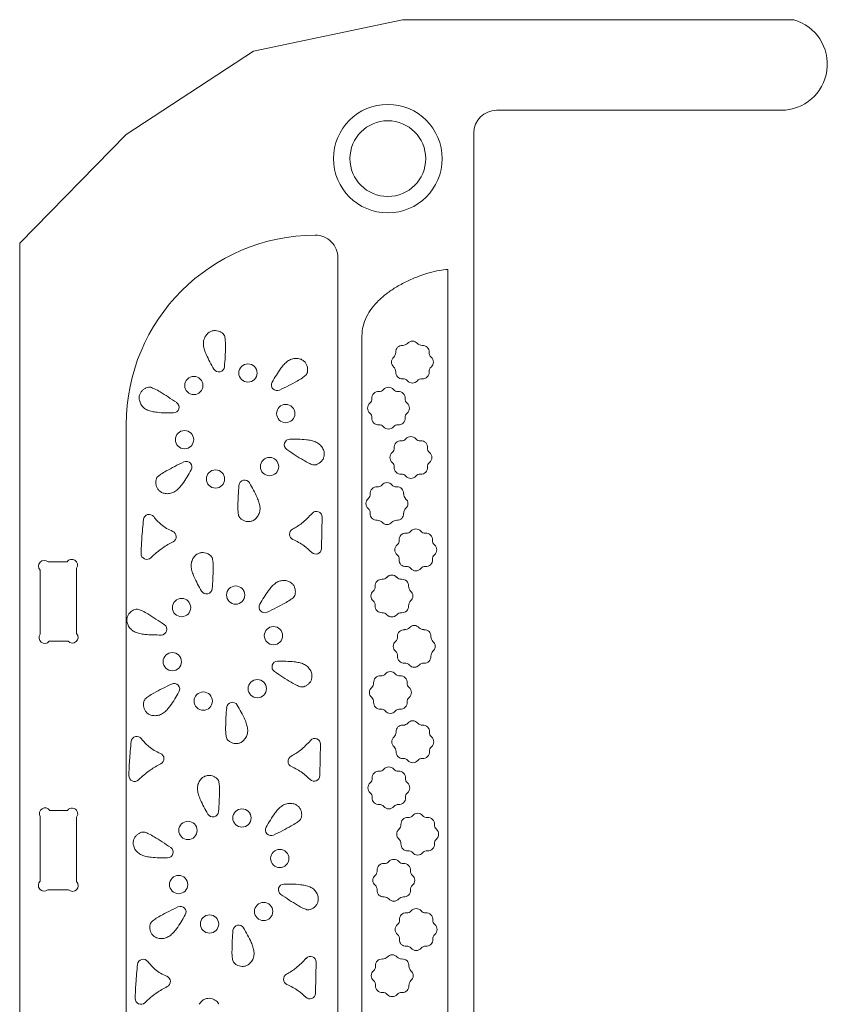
# Model space of a CAD drawing. Header units: millimetres. Extents: x -1373 to 2114, y -1259 to 1510.
# Tile 5 of 12: x -1004 to -648, y 973 to 1408. Entities that reach past the tile are written whole.
import ezdxf

# ---------------------------------------------------------------- set-up
doc = ezdxf.new("R2010")
doc.units = ezdxf.units.MM

msp = doc.modelspace()

# ---------------------------------------------------------------- linework, layer by layer
at = {"color": 7, "linetype": 'Continuous', "lineweight": 15}
for p, q in [((-835.64, 1407.58), (-901.33, 1393.65)), ((-663.11, 1407.58), (-835.64, 1407.58)), ((-901.33, 1393.65), (-957.51, 1356.88)), ((-794.18, 1367.58), (-668.69, 1367.58)), ((-957.51, 1356.88), (-1004.48, 1308.89)), ((-804.18, 826.09), (-804.18, 1357.58)), ((-1004.48, 1308.89), (-1004.48, 778.48)), ((-864.11, 835.08), (-864.11, 1302.49)), ((-815.65, 836.53), (-815.65, 1297.36)), ((-853.57, 1267.88), (-853.57, 841.99)), ((-957.51, 1228.83), (-957.51, 835.08)), ((-983.61, 1168.24), (-991.92, 1168.24)), ((-979.4, 1136.62), (-979.4, 1165.47)), ((-995.4, 1136.37), (-995.4, 1164.59)), ((-983.13, 1133.24), (-991.45, 1133.24)), ((-983.45, 1058.56), (-991.17, 1058.56)), ((-995.4, 1027.37), (-995.4, 1055.82)), ((-979.4, 1027.11), (-979.4, 1055.56)), ((-982.97, 1023.56), (-992.11, 1023.56))]:
    msp.add_line(p, q, dxfattribs=at)
at = {"color": 7, "linetype": 'Continuous', "lineweight": 15, "flags": 128}
for points in [[(-871.42, 1174.14), (-871.25, 1181.89), (-871.12, 1187.99)], [(-872.09, 1073.92), (-871.93, 1081.67), (-871.8, 1087.76)], [(-874.04, 977.75), (-873.88, 985.51), (-873.75, 991.6)]]:
    msp.add_lwpolyline(points, dxfattribs=at)
at = {"color": 7, "linetype": 'Continuous', "lineweight": 15}
for centre, radius in [((-842.12, 1346.24), 23.95), ((-842.12, 1346.24), 16.71), ((-903.83, 1251.62), 4.03), ((-927.67, 1246.11), 4.03), ((-887.14, 1233.73), 4.03), ((-931.78, 1222.22), 4.03), ((-894.29, 1210.33), 4.03), ((-918.12, 1204.82), 4.03), ((-909.25, 1153.6), 4.03), ((-933.09, 1148.09), 4.03), ((-892.56, 1135.71), 4.03), ((-937.19, 1124.2), 4.03), ((-899.7, 1112.31), 4.03), ((-923.54, 1106.8), 4.03), ((-906.46, 1055.23), 4.03), ((-930.29, 1049.72), 4.03), ((-889.77, 1037.34), 4.03), ((-934.4, 1025.83), 4.03), ((-896.91, 1013.94), 4.03), ((-920.75, 1008.43), 4.03)]:
    msp.add_circle(centre, radius, dxfattribs=at)
for centre, radius, start, end in [((-668.69, 1387.97), 20.39, 270, 74.1072), ((-794.18, 1357.58), 10, 90, 180), ((-873.85, 1228.83), 83.66, 90.2048, 180), ((-874.11, 1302.49), 10, 0, 90.2048), ((-831.28, 1262.84), 2.86, 40.3852, 139.6148), ((-841.15, 1260.54), 2.5, 310.3852, 4.6148), ((-835.8, 1260.97), 2.86, 85.3852, 184.6148), ((-835.37, 1266.32), 2.5, 265.3852, 319.6148), ((-827.2, 1266.32), 2.5, 220.3852, 274.6148), ((-826.77, 1260.97), 2.86, 355.3852, 94.6148), ((-821.42, 1260.54), 2.5, 175.3852, 229.6148), ((-837.67, 1256.45), 2.86, 130.3852, 229.6148), ((-824.9, 1256.45), 2.86, 310.3852, 49.6148), ((-916.66, 1254.61), 2.5, 210.4707, 355.309), ((-841.15, 1252.37), 2.5, 355.3852, 49.6148), ((-835.8, 1251.94), 2.86, 175.3852, 274.6148), ((-826.77, 1251.94), 2.86, 265.3852, 4.6148), ((-821.42, 1252.37), 2.5, 130.3852, 184.6148), ((-890.96, 1246.34), 2.5, 150.4707, 295.309), ((-835.37, 1246.59), 2.5, 40.3852, 94.6148), ((-831.28, 1250.07), 2.86, 220.3852, 319.6148), ((-827.2, 1246.59), 2.5, 85.3852, 139.6148), ((-846.34, 1240.61), 2.86, 85.3852, 184.6148), ((-845.91, 1245.96), 2.5, 265.3852, 319.6148), ((-841.82, 1242.48), 2.86, 40.3852, 139.6148), ((-837.74, 1245.96), 2.5, 220.3852, 274.6148), ((-837.31, 1240.61), 2.86, 355.3852, 94.6148), ((-851.69, 1240.18), 2.5, 310.3852, 4.6148), ((-831.96, 1240.18), 2.5, 175.3852, 229.6148), ((-936.68, 1236.49), 2.5, 270.4707, 55.309), ((-848.21, 1236.09), 2.86, 130.3852, 229.6148), ((-835.44, 1236.09), 2.86, 310.3852, 49.6148), ((-851.69, 1232.01), 2.5, 355.3852, 49.6148), ((-846.34, 1231.58), 2.86, 175.3852, 274.6148), ((-837.31, 1231.58), 2.86, 265.3852, 4.6148), ((-831.96, 1232.01), 2.5, 130.3852, 184.6148), ((-845.91, 1226.23), 2.5, 40.3852, 94.6148), ((-841.82, 1229.71), 2.86, 220.3852, 319.6148), ((-837.74, 1226.23), 2.5, 85.3852, 139.6148), ((-885.28, 1219.94), 2.5, 90.4707, 235.309), ((-836.48, 1218.86), 2.86, 85.3852, 184.6148), ((-836.05, 1224.21), 2.5, 265.3852, 319.6148), ((-831.96, 1220.73), 2.86, 40.3852, 139.6148), ((-827.88, 1224.21), 2.5, 220.3852, 274.6148), ((-827.44, 1218.86), 2.86, 355.3852, 94.6148), ((-841.82, 1218.43), 2.5, 310.3852, 4.6148), ((-822.1, 1218.43), 2.5, 175.3852, 229.6148), ((-930.99, 1210.1), 2.5, 330.4707, 115.309), ((-838.35, 1214.34), 2.86, 130.3852, 229.6148), ((-825.57, 1214.34), 2.86, 310.3852, 49.6148), ((-841.82, 1210.26), 2.5, 355.3852, 49.6148), ((-836.48, 1209.83), 2.86, 175.3852, 274.6148), ((-827.44, 1209.83), 2.86, 265.3852, 4.6148), ((-822.1, 1210.26), 2.5, 130.3852, 184.6148), ((-905.29, 1201.82), 2.5, 30.4707, 175.309), ((-836.05, 1204.48), 2.5, 40.3852, 94.6148), ((-831.96, 1207.96), 2.86, 220.3852, 319.6148), ((-827.88, 1204.48), 2.5, 85.3852, 139.6148), ((-847.02, 1198.5), 2.86, 85.3852, 184.6148), ((-846.59, 1203.85), 2.5, 265.3852, 319.6148), ((-842.5, 1200.37), 2.86, 40.3852, 139.6148), ((-838.42, 1203.85), 2.5, 220.3852, 274.6148), ((-837.99, 1198.5), 2.86, 355.3852, 94.6148), ((-848.89, 1193.98), 2.86, 130.3852, 229.6148), ((-852.37, 1198.07), 2.5, 310.3852, 4.6148), ((-832.64, 1198.07), 2.5, 175.3852, 229.6148), ((-836.11, 1193.98), 2.86, 310.3852, 49.6148), ((-852.37, 1189.9), 2.5, 355.3852, 49.6148), ((-832.64, 1189.9), 2.5, 130.3852, 184.6148), ((-947.4, 1186.73), 2.5, 36.6054, 173.6869), ((-873.62, 1188.04), 2.5, 358.7663, 139.8103), ((-847.02, 1189.47), 2.86, 175.3852, 274.6148), ((-846.59, 1184.12), 2.5, 40.3852, 94.6148), ((-838.42, 1184.12), 2.5, 85.3852, 139.6148), ((-837.99, 1189.47), 2.86, 265.3852, 4.6148), ((-882.98, 1180.44), 2.5, 118.6147, 246.4032), ((-842.5, 1187.6), 2.86, 220.3852, 319.6148), ((-829.78, 1179.94), 2.86, 40.3852, 139.6148), ((-937.92, 1179.4), 2.5, 296.8468, 68.148), ((-839.64, 1177.64), 2.5, 310.3852, 4.6148), ((-834.3, 1178.07), 2.86, 85.3852, 184.6148), ((-833.87, 1183.42), 2.5, 265.3852, 319.6148), ((-825.69, 1183.42), 2.5, 220.3852, 274.6148), ((-825.26, 1178.07), 2.86, 355.3852, 94.6148), ((-819.92, 1177.64), 2.5, 175.3852, 229.6148), ((-873.92, 1174.19), 2.5, 224.4353, 358.7663), ((-836.17, 1173.56), 2.86, 130.3852, 229.6148), ((-823.39, 1173.56), 2.86, 310.3852, 49.6148), ((-981.5, 1166.86), 2.52, 326.6735, 146.6735), ((-948.44, 1171.86), 2.5, 178.2744, 314.2566), ((-839.64, 1169.47), 2.5, 355.3852, 49.6148), ((-834.3, 1169.04), 2.86, 175.3852, 274.6148), ((-825.26, 1169.04), 2.86, 265.3852, 4.6148), ((-819.92, 1169.47), 2.5, 130.3852, 184.6148), ((-993.66, 1166.42), 2.52, 46.4042, 226.4042), ((-833.87, 1163.69), 2.5, 40.3852, 94.6148), ((-829.78, 1167.17), 2.86, 220.3852, 319.6148), ((-825.69, 1163.69), 2.5, 85.3852, 139.6148), ((-844.84, 1157.71), 2.86, 85.3852, 184.6148), ((-844.41, 1163.06), 2.5, 265.3852, 319.6148), ((-840.32, 1159.58), 2.86, 40.3852, 139.6148), ((-836.24, 1163.06), 2.5, 220.3852, 274.6148), ((-835.8, 1157.71), 2.86, 355.3852, 94.6148), ((-922.08, 1156.6), 2.5, 210.4707, 355.309), ((-850.18, 1157.28), 2.5, 310.3852, 4.6148), ((-830.46, 1157.28), 2.5, 175.3852, 229.6148), ((-846.71, 1153.2), 2.86, 130.3852, 229.6148), ((-833.93, 1153.2), 2.86, 310.3852, 49.6148), ((-896.38, 1148.32), 2.5, 150.4707, 295.309), ((-850.18, 1149.11), 2.5, 355.3852, 49.6148), ((-844.84, 1148.68), 2.86, 175.3852, 274.6148), ((-835.8, 1148.68), 2.86, 265.3852, 4.6148), ((-830.46, 1149.11), 2.5, 130.3852, 184.6148), ((-844.41, 1143.33), 2.5, 40.3852, 94.6148), ((-840.32, 1146.81), 2.86, 220.3852, 319.6148), ((-836.24, 1143.33), 2.5, 85.3852, 139.6148), ((-942.1, 1138.48), 2.5, 270.4707, 55.309), ((-834.54, 1140.83), 2.5, 265.3852, 319.6148), ((-830.46, 1137.35), 2.86, 40.3852, 139.6148), ((-826.37, 1140.83), 2.5, 220.3852, 274.6148), ((-993.42, 1134.8), 2.52, 141.6597, 321.6597), ((-981.27, 1134.93), 2.52, 222.1339, 42.1339), ((-840.32, 1135.05), 2.5, 310.3852, 4.6148), ((-834.98, 1135.48), 2.86, 85.3852, 184.6148), ((-825.94, 1135.48), 2.86, 355.3852, 94.6148), ((-820.59, 1135.05), 2.5, 175.3852, 229.6148), ((-836.85, 1130.97), 2.86, 130.3852, 229.6148), ((-824.07, 1130.97), 2.86, 310.3852, 49.6148), ((-840.32, 1126.88), 2.5, 355.3852, 49.6148), ((-834.98, 1126.45), 2.86, 175.3852, 274.6148), ((-825.94, 1126.45), 2.86, 265.3852, 4.6148), ((-820.59, 1126.88), 2.5, 130.3852, 184.6148), ((-890.7, 1121.93), 2.5, 90.4707, 235.309), ((-834.54, 1121.1), 2.5, 40.3852, 94.6148), ((-830.46, 1124.58), 2.86, 220.3852, 319.6148), ((-826.37, 1121.1), 2.5, 85.3852, 139.6148), ((-845.52, 1115.12), 2.86, 85.3852, 184.6148), ((-845.08, 1120.47), 2.5, 265.3852, 319.6148), ((-841, 1117), 2.86, 40.3852, 139.6148), ((-836.91, 1120.47), 2.5, 220.3852, 274.6148), ((-836.48, 1115.12), 2.86, 355.3852, 94.6148), ((-936.41, 1112.08), 2.5, 330.4707, 115.309), ((-847.39, 1110.61), 2.86, 130.3852, 229.6148), ((-850.86, 1114.69), 2.5, 310.3852, 4.6148), ((-831.14, 1114.69), 2.5, 175.3852, 229.6148), ((-834.61, 1110.61), 2.86, 310.3852, 49.6148), ((-850.86, 1106.52), 2.5, 355.3852, 49.6148), ((-831.14, 1106.52), 2.5, 130.3852, 184.6148), ((-910.71, 1103.81), 2.5, 30.4707, 175.309), ((-845.52, 1106.09), 2.86, 175.3852, 274.6148), ((-836.48, 1106.09), 2.86, 265.3852, 4.6148), ((-845.08, 1100.74), 2.5, 40.3852, 94.6148), ((-841, 1104.22), 2.86, 220.3852, 319.6148), ((-836.91, 1100.74), 2.5, 85.3852, 139.6148), ((-835.65, 1093.37), 2.86, 85.3852, 184.6148), ((-835.22, 1098.72), 2.5, 265.3852, 319.6148), ((-831.14, 1095.24), 2.86, 40.3852, 139.6148), ((-827.05, 1098.72), 2.5, 220.3852, 274.6148), ((-826.62, 1093.37), 2.86, 355.3852, 94.6148), ((-952.82, 1088.71), 2.5, 36.6054, 173.6869), ((-837.52, 1088.86), 2.86, 130.3852, 229.6148), ((-841, 1092.94), 2.5, 310.3852, 4.6148), ((-821.27, 1092.94), 2.5, 175.3852, 229.6148), ((-824.75, 1088.86), 2.86, 310.3852, 49.6148), ((-874.29, 1087.82), 2.5, 358.7663, 139.8103), ((-841, 1084.77), 2.5, 355.3852, 49.6148), ((-821.27, 1084.77), 2.5, 130.3852, 184.6148), ((-943.34, 1081.39), 2.5, 296.8468, 68.148), ((-883.65, 1080.21), 2.5, 118.6147, 246.4032), ((-835.65, 1084.34), 2.86, 175.3852, 274.6148), ((-826.62, 1084.34), 2.86, 265.3852, 4.6148), ((-835.22, 1078.99), 2.5, 40.3852, 94.6148), ((-831.14, 1082.47), 2.86, 220.3852, 319.6148), ((-827.05, 1078.99), 2.5, 85.3852, 139.6148), ((-953.86, 1073.85), 2.5, 178.2744, 314.2566), ((-874.59, 1073.97), 2.5, 224.4353, 358.7663), ((-846.19, 1073.01), 2.86, 85.3852, 184.6148), ((-845.76, 1078.36), 2.5, 265.3852, 319.6148), ((-841.68, 1074.88), 2.86, 40.3852, 139.6148), ((-837.59, 1078.36), 2.5, 220.3852, 274.6148), ((-837.16, 1073.01), 2.86, 355.3852, 94.6148), ((-848.06, 1068.5), 2.86, 130.3852, 229.6148), ((-851.54, 1072.58), 2.5, 310.3852, 4.6148), ((-831.81, 1072.58), 2.5, 175.3852, 229.6148), ((-835.29, 1068.5), 2.86, 310.3852, 49.6148), ((-851.54, 1064.41), 2.5, 355.3852, 49.6148), ((-831.81, 1064.41), 2.5, 130.3852, 184.6148), ((-846.19, 1063.98), 2.86, 175.3852, 274.6148), ((-845.76, 1058.63), 2.5, 40.3852, 94.6148), ((-837.59, 1058.63), 2.5, 85.3852, 139.6148), ((-837.16, 1063.98), 2.86, 265.3852, 4.6148), ((-993.28, 1057.19), 2.52, 32.8472, 212.8472), ((-981.42, 1057.06), 2.52, 323.5549, 143.5549), ((-919.29, 1058.22), 2.5, 210.4707, 355.309), ((-841.68, 1062.11), 2.86, 220.3852, 319.6148), ((-833.04, 1057.93), 2.5, 265.3852, 319.6148), ((-828.95, 1054.46), 2.86, 40.3852, 139.6148), ((-824.87, 1057.93), 2.5, 220.3852, 274.6148), ((-838.82, 1052.15), 2.5, 310.3852, 4.6148), ((-833.47, 1052.59), 2.86, 85.3852, 184.6148), ((-824.44, 1052.59), 2.86, 355.3852, 94.6148), ((-819.09, 1052.15), 2.5, 175.3852, 229.6148), ((-893.59, 1049.95), 2.5, 150.4707, 295.309), ((-835.34, 1048.07), 2.86, 130.3852, 229.6148), ((-822.57, 1048.07), 2.86, 310.3852, 49.6148), ((-838.82, 1043.98), 2.5, 355.3852, 49.6148), ((-833.47, 1043.55), 2.86, 175.3852, 274.6148), ((-824.44, 1043.55), 2.86, 265.3852, 4.6148), ((-819.09, 1043.98), 2.5, 130.3852, 184.6148), ((-939.3, 1040.1), 2.5, 270.4707, 55.309), ((-833.04, 1038.21), 2.5, 40.3852, 94.6148), ((-828.95, 1041.68), 2.86, 220.3852, 319.6148), ((-824.87, 1038.21), 2.5, 85.3852, 139.6148), ((-844.01, 1032.23), 2.86, 85.3852, 184.6148), ((-843.58, 1037.57), 2.5, 265.3852, 319.6148), ((-839.5, 1034.1), 2.86, 40.3852, 139.6148), ((-835.41, 1037.57), 2.5, 220.3852, 274.6148), ((-834.98, 1032.23), 2.86, 355.3852, 94.6148), ((-849.36, 1031.8), 2.5, 310.3852, 4.6148), ((-829.63, 1031.8), 2.5, 175.3852, 229.6148), ((-993.75, 1025.46), 2.52, 130.7797, 310.7797), ((-981.18, 1025.33), 2.52, 224.8904, 44.8904), ((-887.9, 1023.56), 2.5, 90.4707, 235.309), ((-845.88, 1027.71), 2.86, 130.3852, 229.6148), ((-833.11, 1027.71), 2.86, 310.3852, 49.6148), ((-849.36, 1023.62), 2.5, 355.3852, 49.6148), ((-844.01, 1023.19), 2.86, 175.3852, 274.6148), ((-834.98, 1023.19), 2.86, 265.3852, 4.6148), ((-829.63, 1023.62), 2.5, 130.3852, 184.6148), ((-843.58, 1017.85), 2.5, 40.3852, 94.6148), ((-839.5, 1021.32), 2.86, 220.3852, 319.6148), ((-835.41, 1017.85), 2.5, 85.3852, 139.6148), ((-933.62, 1013.71), 2.5, 330.4707, 115.309), ((-834.15, 1010.48), 2.86, 85.3852, 184.6148), ((-833.72, 1015.82), 2.5, 265.3852, 319.6148), ((-829.63, 1012.35), 2.86, 40.3852, 139.6148), ((-825.55, 1015.82), 2.5, 220.3852, 274.6148), ((-825.12, 1010.48), 2.86, 355.3852, 94.6148), ((-839.5, 1010.04), 2.5, 310.3852, 4.6148), ((-819.77, 1010.04), 2.5, 175.3852, 229.6148), ((-907.92, 1005.44), 2.5, 30.4707, 175.309), ((-836.02, 1005.96), 2.86, 130.3852, 229.6148), ((-823.24, 1005.96), 2.86, 310.3852, 49.6148), ((-839.5, 1001.87), 2.5, 355.3852, 49.6148), ((-834.15, 1001.44), 2.86, 175.3852, 274.6148), ((-825.12, 1001.44), 2.86, 265.3852, 4.6148), ((-819.77, 1001.87), 2.5, 130.3852, 184.6148), ((-833.72, 996.1), 2.5, 40.3852, 94.6148), ((-829.63, 999.57), 2.86, 220.3852, 319.6148), ((-825.55, 996.1), 2.5, 85.3852, 139.6148), ((-950.03, 990.34), 2.5, 36.6054, 173.6869), ((-876.25, 991.65), 2.5, 358.7663, 139.8103), ((-844.69, 990.12), 2.86, 85.3852, 184.6148), ((-844.26, 995.46), 2.5, 265.3852, 319.6148), ((-840.17, 991.99), 2.86, 40.3852, 139.6148), ((-836.09, 995.46), 2.5, 220.3852, 274.6148), ((-835.66, 990.12), 2.86, 355.3852, 94.6148), ((-846.56, 985.6), 2.86, 130.3852, 229.6148), ((-850.04, 989.68), 2.5, 310.3852, 4.6148), ((-830.31, 989.68), 2.5, 175.3852, 229.6148), ((-833.79, 985.6), 2.86, 310.3852, 49.6148), ((-940.54, 983.01), 2.5, 296.8468, 68.148), ((-885.6, 984.05), 2.5, 118.6147, 246.4032), ((-850.04, 981.51), 2.5, 355.3852, 49.6148), ((-830.31, 981.51), 2.5, 130.3852, 184.6148), ((-844.69, 981.08), 2.86, 175.3852, 274.6148), ((-844.26, 975.74), 2.5, 40.3852, 94.6148), ((-836.09, 975.74), 2.5, 85.3852, 139.6148), ((-835.66, 981.08), 2.86, 265.3852, 4.6148), ((-951.07, 975.47), 2.5, 178.2744, 314.2566), ((-876.54, 977.81), 2.5, 224.4353, 358.7663), ((-840.17, 979.21), 2.86, 220.3852, 319.6148)]:
    msp.add_arc(centre, radius, start, end, dxfattribs=at)
for points, knots in [([(-815.65, 1297.36), (-816.91, 1297.23), (-819.68, 1296.96), (-824.05, 1295.86), (-828.87, 1294.27), (-833.87, 1292.11), (-838.54, 1289.56), (-842.7, 1286.72), (-846.24, 1283.69), (-849.28, 1280.29), (-851.64, 1276.51), (-853.26, 1272.33), (-853.46, 1269.37), (-853.57, 1267.88)], [0, 0, 0, 0, 0.072889, 0.160877, 0.259945, 0.36609, 0.475553, 0.566929, 0.656828, 0.744367, 0.829586, 0.913818, 1, 1, 1, 1]), ([(-914.03, 1267.73), (-914.15, 1268.01), (-914.42, 1268.62), (-915.24, 1269.35), (-916.27, 1269.96), (-917.5, 1270.35), (-918.87, 1270.42), (-920.27, 1270.06), (-921.64, 1269.17), (-922.29, 1268.23), (-922.64, 1267.73)], [0, 0, 0, 0, 0.085666, 0.187463, 0.301644, 0.423357, 0.549587, 0.681683, 0.827295, 1, 1, 1, 1]), ([(-922.64, 1267.73), (-922.92, 1267.11), (-923.49, 1265.9), (-923.49, 1263.83), (-923.02, 1261.78), (-922.04, 1259.31), (-920.62, 1256.49), (-919.42, 1254.39), (-918.82, 1253.34)], [0, 0, 0, 0, 0.129133, 0.256033, 0.390072, 0.532942, 0.76759, 1, 1, 1, 1]), ([(-914.17, 1254.41), (-914.06, 1255.91), (-913.84, 1258.81), (-913.73, 1262.63), (-913.71, 1265.59), (-913.94, 1267.11), (-914.03, 1267.73)], [0, 0, 0, 0, 0.3378326, 0.6550622, 0.8592891, 1, 1, 1, 1]), ([(-882.59, 1258.07), (-883.26, 1258.01), (-884.6, 1257.89), (-886.39, 1256.85), (-887.93, 1255.43), (-889.58, 1253.35), (-891.32, 1250.7), (-892.53, 1248.61), (-893.14, 1247.57)], [0, 0, 0, 0, 0.129136, 0.256032, 0.390069, 0.532938, 0.76759, 1, 1, 1, 1]), ([(-878.29, 1250.61), (-878.1, 1250.86), (-877.7, 1251.4), (-877.48, 1252.47), (-877.47, 1253.67), (-877.76, 1254.93), (-878.37, 1256.15), (-879.39, 1257.19), (-880.84, 1257.93), (-881.98, 1258.02), (-882.59, 1258.07)], [0, 0, 0, 0, 0.085667, 0.187462, 0.301649, 0.423355, 0.54959, 0.681686, 0.827291, 1, 1, 1, 1]), ([(-889.89, 1244.08), (-888.54, 1244.73), (-885.91, 1245.99), (-882.55, 1247.8), (-879.98, 1249.27), (-878.78, 1250.22), (-878.29, 1250.61)], [0, 0, 0, 0, 0.337838, 0.65506, 0.859296, 1, 1, 1, 1]), ([(-946.72, 1245.33), (-947.03, 1245.36), (-947.69, 1245.44), (-948.73, 1245.1), (-949.77, 1244.51), (-950.73, 1243.63), (-951.47, 1242.49), (-951.86, 1241.09), (-951.78, 1239.46), (-951.29, 1238.43), (-951.03, 1237.87)], [0, 0, 0, 0, 0.085669, 0.187465, 0.301647, 0.423358, 0.549587, 0.681688, 0.827293, 1, 1, 1, 1]), ([(-935.25, 1238.55), (-936.5, 1239.39), (-938.91, 1241.04), (-942.16, 1243.04), (-944.71, 1244.54), (-946.14, 1245.1), (-946.72, 1245.33)], [0, 0, 0, 0, 0.337837, 0.655065, 0.859298, 1, 1, 1, 1]), ([(-951.03, 1237.87), (-950.64, 1237.32), (-949.87, 1236.22), (-948.07, 1235.19), (-946.07, 1234.57), (-943.44, 1234.18), (-940.28, 1234), (-937.86, 1233.99), (-936.66, 1233.99)], [0, 0, 0, 0, 0.129136, 0.256033, 0.390071, 0.532943, 0.767589, 1, 1, 1, 1]), ([(-870.93, 1218.56), (-871.32, 1219.11), (-872.09, 1220.21), (-873.88, 1221.24), (-875.89, 1221.87), (-878.52, 1222.25), (-881.67, 1222.43), (-884.09, 1222.44), (-885.3, 1222.44)], [0, 0, 0, 0, 0.129134, 0.256026, 0.390071, 0.532943, 0.767589, 1, 1, 1, 1]), ([(-886.7, 1217.89), (-885.46, 1217.04), (-883.05, 1215.39), (-879.8, 1213.39), (-877.25, 1211.89), (-875.82, 1211.33), (-875.23, 1211.1)], [0, 0, 0, 0, 0.337834, 0.655063, 0.859294, 1, 1, 1, 1]), ([(-875.23, 1211.1), (-874.93, 1211.07), (-874.26, 1210.99), (-873.22, 1211.34), (-872.18, 1211.92), (-871.23, 1212.8), (-870.49, 1213.95), (-870.09, 1215.34), (-870.18, 1216.98), (-870.67, 1218), (-870.93, 1218.56)], [0, 0, 0, 0, 0.085663, 0.18746, 0.301642, 0.42335, 0.549585, 0.681687, 0.827292, 1, 1, 1, 1]), ([(-932.06, 1212.36), (-933.42, 1211.7), (-936.05, 1210.44), (-939.41, 1208.63), (-941.98, 1207.17), (-943.18, 1206.21), (-943.67, 1205.82)], [0, 0, 0, 0, 0.337836, 0.655066, 0.859297, 1, 1, 1, 1]), ([(-939.36, 1198.36), (-938.69, 1198.42), (-937.35, 1198.54), (-935.56, 1199.58), (-934.02, 1201), (-932.37, 1203.08), (-930.64, 1205.73), (-929.42, 1207.82), (-928.82, 1208.86)], [0, 0, 0, 0, 0.129134, 0.256027, 0.390074, 0.532943, 0.76759, 1, 1, 1, 1]), ([(-943.67, 1205.82), (-943.85, 1205.57), (-944.25, 1205.03), (-944.47, 1203.96), (-944.48, 1202.76), (-944.2, 1201.5), (-943.58, 1200.28), (-942.57, 1199.24), (-941.11, 1198.5), (-939.98, 1198.41), (-939.36, 1198.36)], [0, 0, 0, 0, 0.085676, 0.187471, 0.301646, 0.423353, 0.549584, 0.68168, 0.827285, 1, 1, 1, 1]), ([(-907.79, 1202.03), (-907.9, 1200.53), (-908.12, 1197.62), (-908.23, 1193.8), (-908.25, 1190.84), (-908.02, 1189.32), (-907.93, 1188.7)], [0, 0, 0, 0, 0.337833, 0.655062, 0.859298, 1, 1, 1, 1]), ([(-899.32, 1188.7), (-899.03, 1189.32), (-898.46, 1190.53), (-898.47, 1192.61), (-898.93, 1194.65), (-899.91, 1197.12), (-901.33, 1199.95), (-902.54, 1202.04), (-903.14, 1203.09)], [0, 0, 0, 0, 0.1291349, 0.2560271, 0.390073, 0.5329433, 0.7675916, 1, 1, 1, 1]), ([(-949.89, 1187), (-950.16, 1184.19), (-950.66, 1179.18), (-950.86, 1174.15), (-950.94, 1171.94)], [0, 0, 0, 0, 0.559904, 1, 1, 1, 1]), ([(-936.99, 1181.72), (-937.91, 1182.14), (-939.73, 1182.96), (-942.69, 1185.04), (-944.37, 1187.01), (-945.39, 1188.22)], [0, 0, 0, 0, 0.281732, 0.558717, 1, 1, 1, 1]), ([(-907.93, 1188.7), (-907.8, 1188.42), (-907.54, 1187.81), (-906.72, 1187.08), (-905.69, 1186.47), (-904.45, 1186.09), (-903.09, 1186.01), (-901.68, 1186.37), (-900.31, 1187.26), (-899.67, 1188.2), (-899.32, 1188.7)], [0, 0, 0, 0, 0.085665, 0.187466, 0.301642, 0.423353, 0.549589, 0.681687, 0.827287, 1, 1, 1, 1]), ([(-875.53, 1189.65), (-876.96, 1188.13), (-879.53, 1185.4), (-882.75, 1183.48), (-884.17, 1182.63)], [0, 0, 0, 0, 0.557118, 1, 1, 1, 1]), ([(-883.98, 1178.15), (-882.28, 1177.3), (-879.26, 1175.78), (-876.79, 1173.46), (-875.7, 1172.44)], [0, 0, 0, 0, 0.559378, 1, 1, 1, 1]), ([(-946.7, 1170.07), (-944.99, 1171.6), (-941.94, 1174.34), (-938.36, 1176.31), (-936.79, 1177.17)], [0, 0, 0, 0, 0.561164, 1, 1, 1, 1]), ([(-928.06, 1169.71), (-928.34, 1169.1), (-928.91, 1167.88), (-928.91, 1165.81), (-928.44, 1163.77), (-927.46, 1161.3), (-926.04, 1158.47), (-924.83, 1156.37), (-924.23, 1155.33)], [0, 0, 0, 0, 0.1291336, 0.2560336, 0.3900721, 0.5329413, 0.7675914, 1, 1, 1, 1]), ([(-919.45, 1169.71), (-919.57, 1169.99), (-919.84, 1170.61), (-920.65, 1171.34), (-921.69, 1171.95), (-922.92, 1172.33), (-924.28, 1172.4), (-925.69, 1172.05), (-927.06, 1171.16), (-927.71, 1170.22), (-928.06, 1169.71)], [0, 0, 0, 0, 0.085663, 0.187463, 0.301644, 0.42335, 0.549585, 0.681684, 0.827283, 1, 1, 1, 1]), ([(-919.59, 1156.39), (-919.47, 1157.89), (-919.26, 1160.8), (-919.14, 1164.62), (-919.12, 1167.57), (-919.35, 1169.09), (-919.45, 1169.71)], [0, 0, 0, 0, 0.337833, 0.655062, 0.859298, 1, 1, 1, 1]), ([(-888.01, 1160.06), (-888.68, 1160), (-890.02, 1159.88), (-891.81, 1158.84), (-893.35, 1157.42), (-895, 1155.33), (-896.73, 1152.69), (-897.95, 1150.6), (-898.55, 1149.55)], [0, 0, 0, 0, 0.129137, 0.25603, 0.390072, 0.532941, 0.767588, 1, 1, 1, 1]), ([(-883.7, 1152.6), (-883.52, 1152.85), (-883.12, 1153.39), (-882.9, 1154.46), (-882.89, 1155.66), (-883.17, 1156.92), (-883.79, 1158.13), (-884.8, 1159.17), (-886.26, 1159.91), (-887.39, 1160.01), (-888.01, 1160.06)], [0, 0, 0, 0, 0.085664, 0.187459, 0.301646, 0.423354, 0.549585, 0.681686, 0.827291, 1, 1, 1, 1]), ([(-895.31, 1146.06), (-893.96, 1146.71), (-891.33, 1147.98), (-887.96, 1149.79), (-885.4, 1151.25), (-884.19, 1152.21), (-883.7, 1152.6)], [0, 0, 0, 0, 0.337836, 0.655066, 0.859297, 1, 1, 1, 1]), ([(-952.14, 1147.31), (-952.44, 1147.35), (-953.11, 1147.43), (-954.15, 1147.08), (-955.19, 1146.49), (-956.14, 1145.61), (-956.89, 1144.47), (-957.28, 1143.08), (-957.19, 1141.44), (-956.71, 1140.42), (-956.44, 1139.86)], [0, 0, 0, 0, 0.0856688, 0.1874604, 0.3016426, 0.4233583, 0.5495871, 0.6816872, 0.827292, 1, 1, 1, 1]), ([(-940.67, 1140.53), (-941.91, 1141.38), (-944.32, 1143.02), (-947.58, 1145.03), (-950.13, 1146.52), (-951.56, 1147.09), (-952.14, 1147.31)], [0, 0, 0, 0, 0.337837, 0.655065, 0.859298, 1, 1, 1, 1]), ([(-956.44, 1139.86), (-956.06, 1139.3), (-955.29, 1138.21), (-953.49, 1137.17), (-951.49, 1136.55), (-948.86, 1136.17), (-945.7, 1135.99), (-943.28, 1135.98), (-942.07, 1135.98)], [0, 0, 0, 0, 0.129136, 0.256028, 0.390072, 0.53294, 0.76759, 1, 1, 1, 1]), ([(-876.35, 1120.55), (-876.74, 1121.1), (-877.51, 1122.2), (-879.3, 1123.23), (-881.3, 1123.85), (-883.93, 1124.24), (-887.09, 1124.42), (-889.51, 1124.42), (-890.72, 1124.43)], [0, 0, 0, 0, 0.129135, 0.256032, 0.390073, 0.532941, 0.76759, 1, 1, 1, 1]), ([(-892.12, 1119.87), (-890.88, 1119.02), (-888.47, 1117.38), (-885.21, 1115.37), (-882.67, 1113.88), (-881.23, 1113.32), (-880.65, 1113.09)], [0, 0, 0, 0, 0.337837, 0.655065, 0.859298, 1, 1, 1, 1]), ([(-880.65, 1113.09), (-880.35, 1113.05), (-879.68, 1112.98), (-878.64, 1113.32), (-877.6, 1113.91), (-876.65, 1114.79), (-875.9, 1115.93), (-875.51, 1117.33), (-875.6, 1118.96), (-876.08, 1119.99), (-876.35, 1120.55)], [0, 0, 0, 0, 0.0856688, 0.1874604, 0.3016426, 0.4233583, 0.5495871, 0.6816872, 0.827292, 1, 1, 1, 1]), ([(-937.48, 1114.34), (-938.84, 1113.69), (-941.46, 1112.43), (-944.83, 1110.61), (-947.4, 1109.15), (-948.6, 1108.19), (-949.09, 1107.8)], [0, 0, 0, 0, 0.337836, 0.655066, 0.859297, 1, 1, 1, 1]), ([(-944.78, 1100.35), (-944.11, 1100.41), (-942.77, 1100.52), (-940.98, 1101.56), (-939.44, 1102.99), (-937.79, 1105.07), (-936.06, 1107.72), (-934.84, 1109.81), (-934.24, 1110.85)], [0, 0, 0, 0, 0.129137, 0.25603, 0.390072, 0.532942, 0.767589, 1, 1, 1, 1]), ([(-949.09, 1107.8), (-949.27, 1107.56), (-949.67, 1107.02), (-949.89, 1105.95), (-949.9, 1104.75), (-949.62, 1103.48), (-949, 1102.27), (-947.99, 1101.23), (-946.53, 1100.49), (-945.4, 1100.4), (-944.78, 1100.35)], [0, 0, 0, 0, 0.085664, 0.187459, 0.301645, 0.423353, 0.549585, 0.681682, 0.827292, 1, 1, 1, 1]), ([(-913.2, 1104.01), (-913.32, 1102.51), (-913.53, 1099.61), (-913.65, 1095.79), (-913.67, 1092.83), (-913.44, 1091.31), (-913.34, 1090.69)], [0, 0, 0, 0, 0.337833, 0.655062, 0.859298, 1, 1, 1, 1]), ([(-904.73, 1090.69), (-904.45, 1091.3), (-903.88, 1092.52), (-903.89, 1094.59), (-904.35, 1096.64), (-905.33, 1099.11), (-906.75, 1101.93), (-907.96, 1104.03), (-908.56, 1105.08)], [0, 0, 0, 0, 0.1291336, 0.2560336, 0.3900721, 0.5329413, 0.7675914, 1, 1, 1, 1]), ([(-955.3, 1088.99), (-955.58, 1086.18), (-956.08, 1081.17), (-956.27, 1076.14), (-956.36, 1073.92)], [0, 0, 0, 0, 0.559897, 1, 1, 1, 1]), ([(-942.4, 1083.71), (-943.33, 1084.12), (-945.15, 1084.95), (-948.11, 1087.02), (-949.78, 1088.99), (-950.81, 1090.2)], [0, 0, 0, 0, 0.281729, 0.558717, 1, 1, 1, 1]), ([(-913.34, 1090.69), (-913.22, 1090.41), (-912.95, 1089.79), (-912.14, 1089.07), (-911.11, 1088.46), (-909.87, 1088.07), (-908.51, 1088), (-907.1, 1088.36), (-905.73, 1089.25), (-905.08, 1090.18), (-904.73, 1090.69)], [0, 0, 0, 0, 0.085663, 0.187464, 0.301645, 0.423351, 0.549587, 0.681683, 0.827283, 1, 1, 1, 1]), ([(-876.2, 1089.43), (-877.64, 1087.91), (-880.21, 1085.17), (-883.42, 1083.26), (-884.85, 1082.41)], [0, 0, 0, 0, 0.557111, 1, 1, 1, 1]), ([(-952.12, 1072.06), (-950.41, 1073.59), (-947.36, 1076.32), (-943.78, 1078.29), (-942.21, 1079.16)], [0, 0, 0, 0, 0.561164, 1, 1, 1, 1]), ([(-884.65, 1077.92), (-882.96, 1077.07), (-879.93, 1075.55), (-877.46, 1073.24), (-876.38, 1072.22)], [0, 0, 0, 0, 0.559375, 1, 1, 1, 1]), ([(-916.66, 1071.34), (-916.78, 1071.62), (-917.04, 1072.24), (-917.86, 1072.97), (-918.89, 1073.57), (-920.13, 1073.96), (-921.49, 1074.03), (-922.9, 1073.67), (-924.27, 1072.78), (-924.91, 1071.85), (-925.26, 1071.34)], [0, 0, 0, 0, 0.085666, 0.1874631, 0.3016446, 0.4233517, 0.5495874, 0.6816844, 0.8272908, 1, 1, 1, 1]), ([(-925.26, 1071.34), (-925.55, 1070.73), (-926.12, 1069.51), (-926.11, 1067.44), (-925.65, 1065.4), (-924.67, 1062.92), (-923.25, 1060.1), (-922.04, 1058), (-921.44, 1056.96)], [0, 0, 0, 0, 0.1291335, 0.2560335, 0.3900711, 0.5329415, 0.7675915, 1, 1, 1, 1]), ([(-916.8, 1058.02), (-916.68, 1059.52), (-916.46, 1062.43), (-916.35, 1066.25), (-916.33, 1069.2), (-916.56, 1070.72), (-916.66, 1071.34)], [0, 0, 0, 0, 0.337833, 0.655062, 0.859289, 1, 1, 1, 1]), ([(-885.22, 1061.68), (-885.89, 1061.63), (-887.23, 1061.51), (-889.02, 1060.47), (-890.56, 1059.04), (-892.21, 1056.96), (-893.94, 1054.32), (-895.16, 1052.22), (-895.76, 1051.18)], [0, 0, 0, 0, 0.129136, 0.256028, 0.390069, 0.532937, 0.767589, 1, 1, 1, 1]), ([(-880.91, 1054.23), (-880.73, 1054.48), (-880.33, 1055.01), (-880.11, 1056.09), (-880.1, 1057.28), (-880.38, 1058.55), (-881, 1059.76), (-882.01, 1060.8), (-883.47, 1061.54), (-884.6, 1061.63), (-885.22, 1061.68)], [0, 0, 0, 0, 0.0856667, 0.1874622, 0.3016482, 0.4233559, 0.5495901, 0.6816868, 0.8272917, 1, 1, 1, 1]), ([(-892.52, 1047.69), (-891.16, 1048.34), (-888.54, 1049.61), (-885.17, 1051.42), (-882.6, 1052.88), (-881.4, 1053.84), (-880.91, 1054.23)], [0, 0, 0, 0, 0.3378375, 0.6550637, 0.8593, 1, 1, 1, 1]), ([(-949.35, 1048.94), (-949.65, 1048.98), (-950.32, 1049.05), (-951.36, 1048.71), (-952.4, 1048.12), (-953.35, 1047.24), (-954.1, 1046.1), (-954.49, 1044.7), (-954.4, 1043.07), (-953.92, 1042.04), (-953.65, 1041.49)], [0, 0, 0, 0, 0.085669, 0.18746, 0.301642, 0.423358, 0.549586, 0.681687, 0.827292, 1, 1, 1, 1]), ([(-937.88, 1042.16), (-939.12, 1043.01), (-941.53, 1044.65), (-944.78, 1046.66), (-947.33, 1048.15), (-948.76, 1048.71), (-949.35, 1048.94)], [0, 0, 0, 0, 0.337837, 0.655065, 0.859298, 1, 1, 1, 1]), ([(-953.65, 1041.49), (-953.26, 1040.93), (-952.49, 1039.83), (-950.7, 1038.8), (-948.69, 1038.18), (-946.06, 1037.79), (-942.91, 1037.61), (-940.49, 1037.61), (-939.28, 1037.6)], [0, 0, 0, 0, 0.129136, 0.256033, 0.390071, 0.532943, 0.767593, 1, 1, 1, 1]), ([(-873.55, 1022.17), (-873.94, 1022.73), (-874.71, 1023.83), (-876.51, 1024.86), (-878.51, 1025.48), (-881.14, 1025.87), (-884.3, 1026.05), (-886.72, 1026.05), (-887.92, 1026.06)], [0, 0, 0, 0, 0.129136, 0.256028, 0.390072, 0.53294, 0.76759, 1, 1, 1, 1]), ([(-889.33, 1021.5), (-888.08, 1020.65), (-885.68, 1019.01), (-882.42, 1017), (-879.87, 1015.51), (-878.44, 1014.95), (-877.86, 1014.72)], [0, 0, 0, 0, 0.337834, 0.655063, 0.859294, 1, 1, 1, 1]), ([(-877.86, 1014.72), (-877.55, 1014.68), (-876.89, 1014.61), (-875.85, 1014.95), (-874.81, 1015.54), (-873.85, 1016.42), (-873.11, 1017.56), (-872.72, 1018.96), (-872.8, 1020.59), (-873.29, 1021.62), (-873.55, 1022.17)], [0, 0, 0, 0, 0.085669, 0.18746, 0.301642, 0.42335, 0.549588, 0.681688, 0.827292, 1, 1, 1, 1]), ([(-934.69, 1015.97), (-936.04, 1015.32), (-938.67, 1014.05), (-942.03, 1012.24), (-944.6, 1010.78), (-945.8, 1009.82), (-946.29, 1009.43)], [0, 0, 0, 0, 0.3378355, 0.6550641, 0.8592946, 1, 1, 1, 1]), ([(-946.29, 1009.43), (-946.48, 1009.18), (-946.88, 1008.65), (-947.1, 1007.57), (-947.11, 1006.38), (-946.82, 1005.11), (-946.21, 1003.9), (-945.19, 1002.86), (-943.74, 1002.12), (-942.6, 1002.02), (-941.99, 1001.97)], [0, 0, 0, 0, 0.085664, 0.18746, 0.30164, 0.423354, 0.549585, 0.681682, 0.827285, 1, 1, 1, 1]), ([(-941.99, 1001.97), (-941.32, 1002.03), (-939.98, 1002.15), (-938.19, 1003.19), (-936.65, 1004.61), (-935, 1006.7), (-933.26, 1009.34), (-932.05, 1011.44), (-931.44, 1012.48)], [0, 0, 0, 0, 0.129136, 0.25603, 0.390071, 0.532943, 0.767593, 1, 1, 1, 1]), ([(-910.41, 1005.64), (-910.52, 1004.14), (-910.74, 1001.23), (-910.85, 997.41), (-910.87, 994.46), (-910.64, 992.94), (-910.55, 992.32)], [0, 0, 0, 0, 0.337833, 0.655062, 0.859294, 1, 1, 1, 1]), ([(-901.94, 992.32), (-901.66, 992.93), (-901.09, 994.15), (-901.09, 996.22), (-901.56, 998.26), (-902.54, 1000.74), (-903.96, 1003.56), (-905.17, 1005.66), (-905.76, 1006.7)], [0, 0, 0, 0, 0.129134, 0.256031, 0.39007, 0.532945, 0.76759, 1, 1, 1, 1]), ([(-939.61, 985.33), (-940.53, 985.75), (-942.36, 986.58), (-945.32, 988.65), (-946.99, 990.62), (-948.02, 991.83)], [0, 0, 0, 0, 0.281731, 0.558718, 1, 1, 1, 1]), ([(-910.55, 992.32), (-910.43, 992.04), (-910.16, 991.42), (-909.35, 990.69), (-908.31, 990.09), (-907.08, 989.7), (-905.72, 989.63), (-904.31, 989.99), (-902.94, 990.88), (-902.29, 991.81), (-901.94, 992.32)], [0, 0, 0, 0, 0.085663, 0.1874598, 0.3016465, 0.4233514, 0.5495868, 0.6816845, 0.8272872, 1, 1, 1, 1]), ([(-878.16, 993.27), (-879.59, 991.75), (-882.16, 989.01), (-885.37, 987.1), (-886.8, 986.25)], [0, 0, 0, 0, 0.557116, 1, 1, 1, 1]), ([(-952.51, 990.61), (-952.79, 987.81), (-953.29, 982.8), (-953.48, 977.76), (-953.57, 975.55)], [0, 0, 0, 0, 0.559899, 1, 1, 1, 1]), ([(-949.33, 973.68), (-947.62, 975.22), (-944.57, 977.95), (-940.99, 979.92), (-939.41, 980.78)], [0, 0, 0, 0, 0.561165, 1, 1, 1, 1]), ([(-886.6, 981.76), (-884.91, 980.91), (-881.88, 979.39), (-879.42, 977.08), (-878.33, 976.06)], [0, 0, 0, 0, 0.559374, 1, 1, 1, 1]), ([(-916.66, 972.97), (-916.78, 973.25), (-917.04, 973.87), (-917.86, 974.59), (-918.89, 975.2), (-920.13, 975.59), (-921.49, 975.66), (-922.9, 975.3), (-924.27, 974.41), (-924.91, 973.48), (-925.26, 972.97)], [0, 0, 0, 0, 0.085665, 0.187462, 0.301645, 0.423352, 0.549586, 0.681684, 0.827283, 1, 1, 1, 1])]:
    msp.add_open_spline(points, degree=3, knots=knots, dxfattribs=at)

doc.saveas('drawing.dxf')
